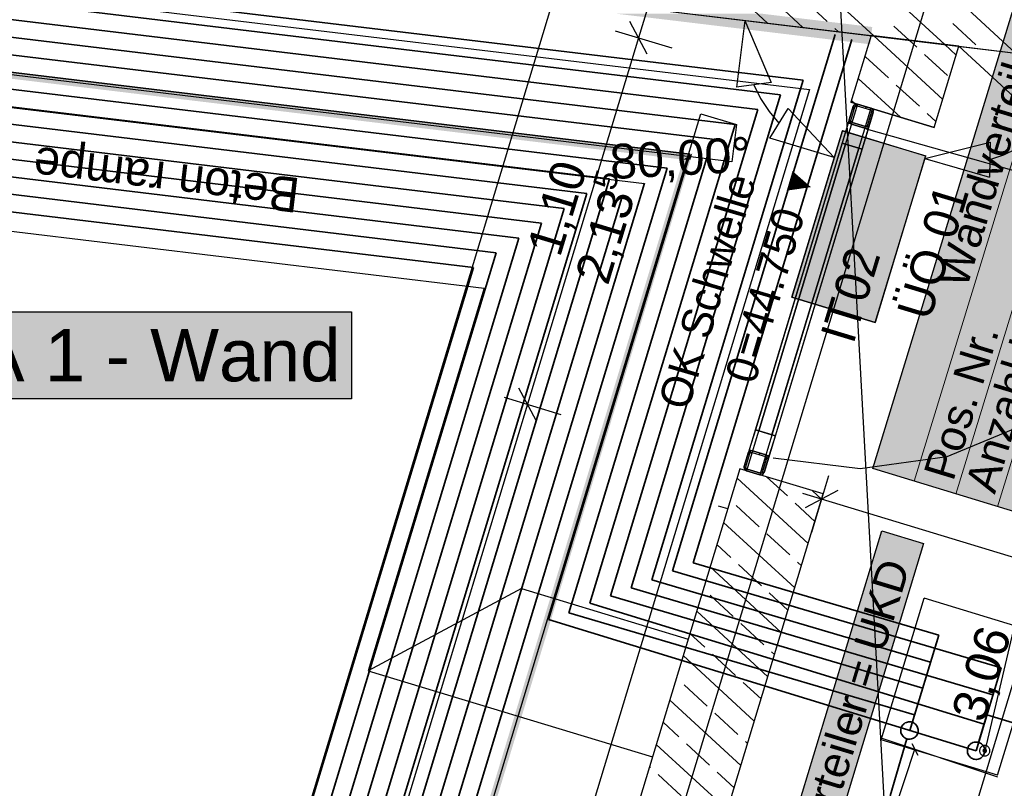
# Model space of a CAD drawing. Extents: x 199 to 1388, y 138 to 979.
# Tile 81 of 155: x 582 to 639, y 737 to 781. Entities that reach past the tile are written whole.
import ezdxf
from ezdxf.lldxf.tags import DXFTag

# ---------------------------------------------------------------- set-up
doc = ezdxf.new("R2010")
doc.units = 0
doc.layers.get('0').update_dxf_attribs({"lineweight": 25})
for name, color, linetype, lineweight, true_color in [('01 Allgemein Beschriftung-A07ET47SDI', 7, 'Continuous', 25, 0x848484), ('01AFU Allgemein Bemaßung-A07ET47HDI', 7, 'Continuous', 25, 0x848484), ('20 Außenwände-A07ET47EDI', 7, 'Continuous', 25, 0x848484), ('20 Bodenaufbau - Gefällelinien', 7, 'Continuous', 25, 0x848484), ('20 Fundament-A07ET47RDI', 7, 'Continuous', 25, 0x848484), ('20 Gitterwände-A07ET47DDI', 7, 'Continuous', 25, 0x848484), ('20 Höhen Schwellen', 7, 'Continuous', 25, 0x848484), ('20 Innenwände-A07ET47KDI', 7, 'Continuous', 25, 0x848484), ('A-0', 7, 'Continuous', 25, 0x848484), ('H_FBHVerteiler', 5, 'Continuous', 25, 0x0000ff), ('H_Ruecklauf', 5, 'STRICHLINIE2', 35, 0x0000ff), ('H_Vorlauf', 1, 'Continuous', 35, 0xff0000), ('UPO_Loop2', 140, 'Continuous', 30, 0x00bfff), ('Uponor_TeilFlaecheGrenze', 6, 'Continuous', 25, 0xff00ff), ('Uponor_ZonenGrenze', 1, 'Continuous', 25, 0xff0000)]:
    doc.layers.add(name, color=color, linetype=linetype, lineweight=lineweight, true_color=true_color)
for name, color, linetype, lineweight in [('02 Raster Gebäude-A07ET47NDI', 7, 'Continuous', 25), ('H_Mass', 7, 'Continuous', 25), ('H_Text', 7, 'Continuous', 25), ('IS_Wandheizung', 7, 'Continuous', 25), ('SC_Wanddurchbruch', 7, 'Continuous', 25)]:
    doc.layers.add(name, color=color, linetype=linetype, lineweight=lineweight)
doc.styles.get("Standard").update_dxf_attribs({"font": 'arial.ttf'})
tags = doc.linetypes.add('fein_strichliert', pattern=[4, 1, -2, 1]).pattern_tags.tags
tags[8:9] = [DXFTag(74, 4), DXFTag(75, 0), DXFTag(340, '0'), DXFTag(46, 0.0), DXFTag(50, 0.0), DXFTag(44, 0.0), DXFTag(45, 0.0)]
tags[6:7] = [DXFTag(74, 4), DXFTag(75, 0), DXFTag(340, '0'), DXFTag(46, 0.0), DXFTag(50, 0.0), DXFTag(44, 0.0), DXFTag(45, 0.0)]
tags[4:5] = [DXFTag(74, 4), DXFTag(75, 0), DXFTag(340, '0'), DXFTag(46, 0.0), DXFTag(50, 0.0), DXFTag(44, 0.0), DXFTag(45, 0.0)]
tags = doc.linetypes.add('Raster-A07ET47ODI', pattern=[0.2, 0.1, -0.05, 0, -0.05]).pattern_tags.tags
tags[10:11] = [DXFTag(74, 4), DXFTag(75, 0), DXFTag(340, '0'), DXFTag(46, 1.0), DXFTag(50, 0.0), DXFTag(44, 0.0), DXFTag(45, 0.0)]
tags[8:9] = [DXFTag(74, 4), DXFTag(75, 0), DXFTag(340, '0'), DXFTag(46, 1.0), DXFTag(50, 0.0), DXFTag(44, 0.0), DXFTag(45, 0.0)]
tags[6:7] = [DXFTag(74, 4), DXFTag(75, 0), DXFTag(340, '0'), DXFTag(46, 1.0), DXFTag(50, 0.0), DXFTag(44, 0.0), DXFTag(45, 0.0)]
tags[4:5] = [DXFTag(74, 4), DXFTag(75, 0), DXFTag(340, '0'), DXFTag(46, 1.0), DXFTag(50, 0.0), DXFTag(44, 0.0), DXFTag(45, 0.0)]
tags = doc.linetypes.add('Strichlinie', pattern=[0.75, 0.5, -0.25]).pattern_tags.tags
tags[6:7] = [DXFTag(74, 4), DXFTag(75, 0), DXFTag(340, '0'), DXFTag(46, 1.0), DXFTag(50, 0.0), DXFTag(44, 0.0), DXFTag(45, 0.0)]
tags[4:5] = [DXFTag(74, 4), DXFTag(75, 0), DXFTag(340, '0'), DXFTag(46, 1.0), DXFTag(50, 0.0), DXFTag(44, 0.0), DXFTag(45, 0.0)]
tags = doc.linetypes.add('Strichlinie eng-A07ET47GDI', pattern=[0.115, 0.075, -0.04]).pattern_tags.tags
tags[6:7] = [DXFTag(74, 4), DXFTag(75, 0), DXFTag(340, '0'), DXFTag(46, 1.0), DXFTag(50, 0.0), DXFTag(44, 0.0), DXFTag(45, 0.0)]
tags[4:5] = [DXFTag(74, 4), DXFTag(75, 0), DXFTag(340, '0'), DXFTag(46, 1.0), DXFTag(50, 0.0), DXFTag(44, 0.0), DXFTag(45, 0.0)]
tags = doc.linetypes.add('STRICHLINIE2', pattern=[9.525, 6.35, -3.175]).pattern_tags.tags
tags[6:7] = [DXFTag(74, 4), DXFTag(75, 0), DXFTag(340, '0'), DXFTag(46, 0.0), DXFTag(50, 0.0), DXFTag(44, 0.0), DXFTag(45, 0.0)]
tags[4:5] = [DXFTag(74, 4), DXFTag(75, 0), DXFTag(340, '0'), DXFTag(46, 0.0), DXFTag(50, 0.0), DXFTag(44, 0.0), DXFTag(45, 0.0)]
tags = doc.linetypes.add('Öffnungslinie Tür Fenster-A07ET47JDI', pattern=[0.115, 0.075, -0.04]).pattern_tags.tags
tags[6:7] = [DXFTag(74, 4), DXFTag(75, 0), DXFTag(340, '0'), DXFTag(46, 1.0), DXFTag(50, 0.0), DXFTag(44, 0.0), DXFTag(45, 0.0)]
tags[4:5] = [DXFTag(74, 4), DXFTag(75, 0), DXFTag(340, '0'), DXFTag(46, 1.0), DXFTag(50, 0.0), DXFTag(44, 0.0), DXFTag(45, 0.0)]

# ---------------------------------------------------------------- blocks, each defined once
blk = doc.blocks.new('Referenz-A07ET47ZDI', base_point=(226.995, 158.1))
at = {"layer": '01AFU Allgemein Bemaßung-A07ET47HDI'}
for p, q in [((614.006, 785.167), (559.595, 605.715)), ((619.105, 783.621), (617.944, 779.793)), ((618.444, 778.858), (617.444, 780.729)), ((624.052, 780.795), (623.576, 776.96)), ((624.052, 780.795), (625.557, 777.236)), ((616.598, 780.201), (619.858, 779.213)), ((617.944, 779.793), (611.561, 758.74)), ((625.557, 777.236), (623.576, 776.96)), ((624.566, 777.098), (624.957, 776.303)), ((624.957, 776.303), (625.442, 775.561)), ((625.487, 774.032), (626.537, 775.735)), ((629.189, 772.925), (626.537, 775.735)), ((625.442, 775.561), (626.012, 774.884)), ((649.349, 775.37), (631.582, 716.809)), ((629.189, 772.925), (625.487, 774.032)), ((634.391, 772.852), (638.137, 773.798)), ((638.137, 773.798), (638.109, 771.798)), ((638.922, 773.07), (639.681, 773.44)), ((634.391, 772.852), (638.109, 771.798)), ((638.123, 772.798), (638.922, 773.07)), ((612.061, 757.805), (611.06, 759.675)), ((611.561, 758.74), (587.688, 680.005)), ((610.215, 759.148), (613.475, 758.16)), ((628.866, 754.628), (627.877, 751.368)), ((628.458, 753.282), (627.381, 753.609)), ((629.393, 753.782), (627.522, 752.782)), ((687.832, 735.28), (628.458, 753.282))]:
    blk.add_line(p, q, dxfattribs=at)
at = {"layer": '02 Raster Gebäude-A07ET47NDI', "linetype": 'Raster-A07ET47ODI', "ltscale": 56.250004}
for p, q in [((620.326, 949.934), (657.302, 274.449)), ((485.302, 289.756), (645.908, 819.451))]:
    blk.add_line(p, q, dxfattribs=at)
at = {"layer": '20 Außenwände-A07ET47EDI'}
for p, q in [((627.391, 780.393), (621.109, 786.185)), ((631.463, 779.902), (625.181, 785.695)), ((635.535, 779.412), (629.253, 785.205)), ((639.607, 778.921), (633.325, 784.714)), ((628.783, 780.741), (627.46, 781.961)), ((616.755, 781.674), (631.31, 779.921)), ((625.355, 780.638), (624.069, 781.824)), ((629.427, 780.147), (629.224, 780.334)), ((633.499, 779.657), (632.616, 780.472)), ((637.33, 779.389), (636.007, 780.609)), ((636.351, 779.314), (652.448, 777.375))]:
    blk.add_line(p, q, dxfattribs=at)
at = {"layer": '20 Bodenaufbau - Gefällelinien', "linetype": 'Öffnungslinie Tür Fenster-A07ET47JDI', "ltscale": 56.250004}
blk.add_line((636.351, 779.314), (678.7, 740.139), dxfattribs=at)
at = {"layer": '20 Fundament-A07ET47RDI', "linetype": 'Öffnungslinie Tür Fenster-A07ET47JDI', "ltscale": 56.250004}
for p, q in [((464.136, 796.528), (627.758, 776.823)), ((559.961, 778.441), (618.282, 771.417)), ((627.758, 776.823), (574.379, 600.772)), ((552.095, 772.266), (609.07, 765.405)), ((618.282, 771.417), (611.227, 748.148)), ((609.07, 765.405), (602.408, 743.433)), ((611.227, 748.148), (602.408, 743.433)), ((611.227, 748.148), (620.796, 745.246)), ((602.408, 743.433), (618.745, 738.479))]:
    blk.add_line(p, q, dxfattribs=at)
at = {"layer": '20 Gitterwände-A07ET47DDI', "linetype": 'Strichlinie eng-A07ET47GDI', "ltscale": 56.250004}
for p, q in [((630.283, 775.843), (624.78, 757.696)), ((630.532, 775.977), (624.972, 757.638)), ((631.298, 775.745), (625.737, 757.406)), ((630.337, 775.931), (630.283, 775.843)), ((630.429, 775.98), (630.337, 775.931)), ((630.532, 775.977), (630.429, 775.98)), ((631.298, 775.745), (630.532, 775.977)), ((631.386, 775.69), (631.298, 775.745)), ((631.434, 775.599), (631.386, 775.69)), ((631.431, 775.495), (625.929, 757.348)), ((631.431, 775.495), (631.434, 775.599)), ((624.78, 757.696), (624.015, 755.173)), ((624.972, 757.638), (624.148, 754.923)), ((625.737, 757.406), (624.914, 754.691)), ((625.929, 757.348), (625.163, 754.824)), ((624.015, 755.173), (624.012, 755.069)), ((624.012, 755.069), (624.061, 754.978)), ((624.061, 754.978), (624.148, 754.923)), ((624.148, 754.923), (624.914, 754.691)), ((624.914, 754.691), (625.018, 754.688)), ((625.018, 754.688), (625.109, 754.737)), ((625.109, 754.737), (625.163, 754.824))]:
    blk.add_line(p, q, dxfattribs=at)
at = {"layer": '20 Gitterwände-A07ET47DDI'}
for p, q in [((630.05, 775.078), (630.283, 775.843)), ((630.146, 775.049), (630.378, 775.814)), ((630.512, 775.977), (630.231, 775.672)), ((630.283, 775.843), (630.337, 775.931)), ((630.337, 775.931), (630.429, 775.98)), ((630.378, 775.814), (630.406, 775.858)), ((630.406, 775.858), (630.451, 775.883)), ((630.429, 775.98), (630.532, 775.977)), ((630.451, 775.883), (630.503, 775.881)), ((630.503, 775.881), (631.269, 775.649)), ((630.532, 775.977), (631.298, 775.745)), ((631.048, 775.82), (630.972, 775.739)), ((631.269, 775.649), (631.313, 775.622)), ((631.298, 775.745), (631.386, 775.69)), ((631.313, 775.622), (631.337, 775.576)), ((631.386, 775.69), (631.434, 775.599)), ((630.047, 774.974), (630.05, 775.078)), ((630.144, 774.997), (630.146, 775.049)), ((631.103, 774.759), (631.335, 775.524)), ((631.199, 774.73), (631.431, 775.495)), ((631.335, 775.524), (631.337, 775.576)), ((631.431, 775.495), (631.434, 775.599)), ((629.992, 774.886), (629.644, 773.738)), ((631.141, 774.538), (629.992, 774.886)), ((630.047, 774.974), (630.096, 774.883)), ((630.096, 774.883), (630.184, 774.828)), ((630.144, 774.997), (630.169, 774.951)), ((630.219, 774.922), (630.151, 774.849)), ((630.169, 774.951), (630.213, 774.924)), ((630.184, 774.828), (630.949, 774.596)), ((630.213, 774.924), (630.978, 774.692)), ((630.793, 773.39), (631.141, 774.538)), ((630.949, 774.596), (631.053, 774.593)), ((630.978, 774.692), (631.03, 774.69)), ((631.03, 774.69), (631.076, 774.715)), ((631.053, 774.593), (631.144, 774.642)), ((631.076, 774.715), (631.103, 774.759)), ((631.144, 774.642), (631.199, 774.73)), ((629.644, 773.738), (624.653, 757.278)), ((629.836, 773.68), (624.845, 757.22)), ((624.845, 757.22), (629.836, 773.68)), ((625.61, 756.988), (630.601, 773.448)), ((630.601, 773.448), (625.61, 756.988)), ((625.802, 756.93), (630.793, 773.39)), ((629.836, 773.68), (629.644, 773.738)), ((629.644, 773.738), (630.793, 773.39)), ((630.601, 773.448), (629.836, 773.68)), ((630.793, 773.39), (630.601, 773.448)), ((624.653, 757.278), (624.305, 756.13)), ((625.802, 756.93), (624.653, 757.278)), ((624.653, 757.278), (624.845, 757.22)), ((624.845, 757.22), (625.61, 756.988)), ((625.61, 756.988), (625.802, 756.93)), ((625.454, 755.781), (625.802, 756.93)), ((624.015, 755.173), (624.247, 755.938)), ((624.111, 755.144), (624.343, 755.909)), ((624.402, 756.075), (624.233, 755.891)), ((624.247, 755.938), (624.302, 756.026)), ((624.302, 756.026), (624.393, 756.075)), ((624.305, 756.13), (625.454, 755.781)), ((624.343, 755.909), (624.37, 755.953)), ((624.37, 755.953), (624.416, 755.978)), ((624.393, 756.075), (624.497, 756.072)), ((624.416, 755.978), (624.468, 755.976)), ((624.468, 755.976), (625.233, 755.744)), ((624.497, 756.072), (625.262, 755.839)), ((624.952, 755.933), (624.877, 755.852)), ((625.262, 755.839), (625.35, 755.785)), ((625.068, 754.853), (625.3, 755.619)), ((625.163, 754.824), (625.396, 755.59)), ((625.233, 755.744), (625.277, 755.716)), ((625.277, 755.716), (625.302, 755.671)), ((625.3, 755.619), (625.302, 755.671)), ((625.35, 755.785), (625.399, 755.694)), ((625.396, 755.59), (625.399, 755.694)), ((624.012, 755.069), (624.015, 755.173)), ((624.012, 755.069), (624.061, 754.978)), ((624.061, 754.978), (624.148, 754.923)), ((624.134, 755.046), (624.067, 754.974)), ((624.109, 755.092), (624.111, 755.144)), ((624.109, 755.092), (624.134, 755.046)), ((624.134, 755.046), (624.177, 755.019)), ((624.148, 754.923), (624.914, 754.691)), ((624.177, 755.019), (624.943, 754.787)), ((624.914, 754.691), (625.018, 754.688)), ((624.943, 754.787), (624.995, 754.785)), ((624.995, 754.785), (625.04, 754.81)), ((625.018, 754.688), (625.109, 754.737)), ((625.04, 754.81), (625.068, 754.853)), ((625.109, 754.737), (625.163, 754.824))]:
    blk.add_line(p, q, dxfattribs=at)
at = {"layer": '20 Gitterwände-A07ET47DDI', "linetype": 'Strichlinie', "ltscale": 56.250004}
for p, q in [((631.022, 774.575), (649.434, 769.371)), ((635.684, 755.746), (640.342, 757.686)), ((625.675, 755.66), (630.685, 755.055)), ((630.685, 755.055), (635.684, 755.746))]:
    blk.add_line(p, q, dxfattribs=at)
at = {"layer": '20 Innenwände-A07ET47KDI'}
for p, q in [((631.31, 779.921), (630.149, 776.093)), ((635.422, 776.252), (631.463, 779.902)), ((633.939, 779.251), (633.499, 779.657)), ((634.934, 774.642), (636.351, 779.314)), ((636.196, 778.803), (635.535, 779.412)), ((632.312, 777.487), (630.989, 778.707)), ((635.703, 777.624), (634.38, 778.845)), ((632.987, 775.232), (630.565, 777.465)), ((634.077, 775.86), (632.753, 777.08)), ((630.35, 776.032), (630.179, 776.19)), ((634.934, 774.642), (630.149, 776.093)), ((635.035, 774.976), (634.518, 775.453)), ((629.654, 774.461), (626.753, 764.891)), ((629.654, 774.461), (634.439, 773.01)), ((634.439, 773.01), (631.538, 763.44)), ((626.753, 764.891), (631.538, 763.44)), ((623.766, 755.039), (599.893, 676.304)), ((628.551, 753.588), (623.766, 755.039)), ((627.687, 750.739), (623.603, 754.504)), ((626.492, 753.473), (625.296, 754.575)), ((618.594, 720.75), (628.551, 753.588)), ((628.46, 753.29), (627.934, 753.776)), ((628.073, 752.014), (626.933, 753.066)), ((624.865, 751.708), (623.542, 752.929)), ((626.913, 748.187), (622.83, 751.953)), ((626.629, 750.081), (625.306, 751.302)), ((623.238, 749.944), (622.443, 750.677)), ((627.3, 749.463), (627.07, 749.675)), ((626.139, 745.636), (622.056, 749.401)), ((625.002, 748.317), (623.679, 749.537)), ((626.526, 746.912), (625.443, 747.91)), ((623.375, 746.553), (622.052, 747.773)), ((625.366, 743.085), (621.283, 746.85)), ((625.14, 744.926), (623.816, 746.146)), ((621.748, 744.788), (620.896, 745.574)), ((625.753, 744.361), (625.581, 744.519)), ((624.592, 740.534), (620.509, 744.299)), ((623.513, 743.161), (622.19, 744.381)), ((621.886, 741.397), (620.563, 742.617)), ((624.979, 741.809), (623.954, 742.755)), ((623.819, 737.982), (619.736, 741.747)), ((623.65, 739.77), (622.327, 740.99)), ((620.259, 739.632), (619.349, 740.472)), ((623.045, 735.431), (618.962, 739.196)), ((622.023, 738.006), (620.7, 739.226)), ((624.205, 739.258), (624.091, 739.363)), ((618.632, 737.868), (618.575, 737.921)), ((620.396, 736.241), (619.073, 737.461)), ((623.432, 736.707), (622.464, 737.599))]:
    blk.add_line(p, q, dxfattribs=at)
at = {"layer": 'A-0', "linetype": 'Continuous', "ltscale": 312.5}
for p, q in [((616.755, 781.674), (652.448, 777.375)), ((631.31, 779.921), (630.149, 776.093)), ((636.351, 779.314), (631.31, 779.921)), ((634.934, 774.642), (636.351, 779.314)), ((630.283, 775.843), (630.05, 775.078)), ((630.146, 775.049), (630.378, 775.814)), ((630.149, 776.093), (634.934, 774.642)), ((630.337, 775.931), (630.283, 775.843)), ((630.429, 775.98), (630.337, 775.931)), ((630.378, 775.814), (630.406, 775.858)), ((630.406, 775.858), (630.451, 775.883)), ((630.532, 775.977), (630.429, 775.98)), ((630.451, 775.883), (630.503, 775.881)), ((630.503, 775.881), (631.269, 775.649)), ((631.298, 775.745), (630.532, 775.977)), ((631.269, 775.649), (631.313, 775.622)), ((631.386, 775.69), (631.298, 775.745)), ((631.313, 775.622), (631.337, 775.576)), ((631.434, 775.599), (631.386, 775.69)), ((630.05, 775.078), (630.047, 774.974)), ((630.144, 774.997), (630.146, 775.049)), ((631.335, 775.524), (631.103, 774.759)), ((631.199, 774.73), (631.431, 775.495)), ((631.337, 775.576), (631.335, 775.524)), ((631.431, 775.495), (631.434, 775.599)), ((630.047, 774.974), (630.096, 774.883)), ((630.096, 774.883), (630.184, 774.828)), ((630.169, 774.951), (630.144, 774.997)), ((630.213, 774.924), (630.169, 774.951)), ((630.184, 774.828), (630.949, 774.596)), ((630.978, 774.692), (630.213, 774.924)), ((630.949, 774.596), (631.053, 774.593)), ((631.03, 774.69), (630.978, 774.692)), ((631.076, 774.715), (631.03, 774.69)), ((631.053, 774.593), (631.144, 774.642)), ((631.103, 774.759), (631.076, 774.715)), ((631.144, 774.642), (631.199, 774.73)), ((624.247, 755.938), (624.015, 755.173)), ((624.111, 755.144), (624.343, 755.909)), ((624.302, 756.026), (624.247, 755.938)), ((624.393, 756.075), (624.302, 756.026)), ((624.343, 755.909), (624.37, 755.953)), ((624.37, 755.953), (624.416, 755.978)), ((624.497, 756.072), (624.393, 756.075)), ((624.416, 755.978), (624.468, 755.976)), ((624.468, 755.976), (625.233, 755.744)), ((625.262, 755.839), (624.497, 756.072)), ((625.35, 755.785), (625.262, 755.839)), ((625.3, 755.619), (625.068, 754.853)), ((625.163, 754.824), (625.396, 755.59)), ((625.233, 755.744), (625.277, 755.716)), ((625.277, 755.716), (625.302, 755.671)), ((625.302, 755.671), (625.3, 755.619)), ((625.399, 755.694), (625.35, 755.785)), ((625.396, 755.59), (625.399, 755.694)), ((623.766, 755.039), (613.809, 722.201)), ((628.551, 753.588), (623.766, 755.039)), ((624.015, 755.173), (624.012, 755.069)), ((624.012, 755.069), (624.061, 754.978)), ((624.061, 754.978), (624.148, 754.923)), ((624.109, 755.092), (624.111, 755.144)), ((624.134, 755.046), (624.109, 755.092)), ((624.177, 755.019), (624.134, 755.046)), ((624.148, 754.923), (624.914, 754.691)), ((624.943, 754.787), (624.177, 755.019)), ((624.914, 754.691), (625.018, 754.688)), ((624.995, 754.785), (624.943, 754.787)), ((625.04, 754.81), (624.995, 754.785)), ((625.018, 754.688), (625.109, 754.737)), ((625.068, 754.853), (625.04, 754.81)), ((625.109, 754.737), (625.163, 754.824)), ((618.594, 720.75), (628.551, 753.588))]:
    blk.add_line(p, q, dxfattribs=at)
at = {"layer": '01 Allgemein Beschriftung-A07ET47SDI', "char_height": 2, "attachment_point": 1, "rotation": 173.133}
for s, insert in [('{\\fCentury Gothic;rampe}', (590.598, 770.659)), ('{\\fCentury Gothic;Beton}', (598.311, 769.731))]:
    blk.add_mtext(s, dxfattribs=dict(at, insert=insert))
at = {"layer": '01AFU Allgemein Bemaßung-A07ET47HDI', "linetype": 'ByBlock', "ltscale": 40.625, "attachment_point": 1}
for s, insert, char_height, rotation in [('{\\fArial;80,00°}', (616.241, 773.67), 2, 3.1332), ('{\\fArial;1,10}', (611.51, 767.706), 2, 73.1324), ('{\\fArial;5}', (615.289, 771.338), 1.32, 73.1324), ('{\\fArial;2,13}', (614.263, 766.094), 2, 73.1324), ('{\\fArial;3,06}', (635.885, 740.958), 2, 73.1224)]:
    blk.add_mtext(s, dxfattribs=dict(at, insert=insert, char_height=char_height, rotation=rotation))
at = {"layer": '20 Höhen Schwellen', "attachment_point": 1, "rotation": 73.5614}
for s, insert, char_height in [('{\\fCentury Gothic;Schwelle}', (620.257, 762.9), 1.8), ('{\\fCentury Gothic;▼}', (626.1, 770.697), 1.5), ('{\\fCentury Gothic;44.750}', (623.708, 763.121), 1.8), ('{\\fCentury Gothic;=}', (623.298, 761.732), 1.8), ('{\\fCentury Gothic;OK}', (619.056, 758.83), 1.8), ('{\\fCentury Gothic;0}', (622.887, 760.336), 1.8)]:
    blk.add_mtext(s, dxfattribs=dict(at, insert=insert, char_height=char_height))
at = {"layer": '20 Innenwände-A07ET47KDI', "linetype": 'Continuous', "ltscale": 56.250004, "char_height": 2, "attachment_point": 1, "rotation": 73.1324}
for s, insert in [('{\\fCentury Gothic;01}', (634.167, 768.695)), ('{\\fCentury Gothic;02}', (629.083, 765.069)), ('{\\fCentury Gothic;ÜÖ}', (632.759, 764.051)), ('{\\fCentury Gothic;IT}', (628.37, 762.717))]:
    blk.add_mtext(s, dxfattribs=dict(at, insert=insert))
blk = doc.blocks.new('Polylinie-A07ET483DI', base_point=(297.398, 529.422))
at = {"color": 0, "linetype": 'ByBlock', "lineweight": -2, "ltscale": 0.25}
for points in [[(617.683, 773.136), (467.159, 791.664), (463.813, 791.664)], [(621.029, 773.136), (617.683, 773.136), (467.159, 791.664)], [(569.039, 601.659), (568.621, 601.659), (620.926, 772.796)], [(568.621, 601.659), (620.926, 772.796), (620.508, 772.796)], [(620.508, 772.796), (621.029, 773.136), (617.683, 773.136)], [(620.926, 772.796), (620.508, 772.796), (621.029, 773.136)]]:
    blk.add_solid(points, dxfattribs=at)
blk = doc.blocks.new('Polylinie-A07ET48DDI', base_point=(297.61, 529.721))
at = {"color": 0, "linetype": 'ByBlock', "lineweight": -2, "ltscale": 0.25}
for p, q in [((623.305, 772.679), (463.839, 791.881)), ((568.68, 601.166), (621.517, 775.436)), ((621.517, 775.436), (623.562, 774.816)), ((623.562, 774.816), (623.305, 772.679))]:
    blk.add_line(p, q, dxfattribs=at)
blk = doc.blocks.new('Maß-A07ET4C5DI', base_point=(625.04, 716.682))
at = {"color": 0, "linetype": 'ByBlock', "lineweight": -2, "ltscale": 0.25}
for p, q in [((631.921, 739.549), (638.562, 737.337)), ((626.938, 718.262), (633.819, 738.917)), ((633.651, 739.253), (633.986, 738.582)), ((625.04, 718.894), (631.682, 716.682)), ((626.77, 718.597), (627.106, 717.927))]:
    blk.add_line(p, q, dxfattribs=at)
at = {"color": 0, "linetype": 'ByBlock', "lineweight": -2, "ltscale": 0.25, "insert": (627.28, 726.881), "char_height": 1.8, "attachment_point": 1, "rotation": 71.5759}
blk.add_mtext('{\\fArial;1090}', dxfattribs=at)

msp = doc.modelspace()

# ---------------------------------------------------------------- linework, layer by layer
at = {"layer": 'H_FBHVerteiler'}
for p, q in [((631.877, 739.464), (634.344, 747.598)), ((641.042, 745.567), (634.344, 747.598)), ((638.576, 737.433), (641.042, 745.567)), ((638.576, 737.433), (631.877, 739.464))]:
    msp.add_line(p, q, dxfattribs=at)
at = {"layer": 'H_Ruecklauf', "ltscale": 0.35}
for p, q in [((626.099, 776.519), (472.3, 795.041)), ((623.493, 774.819), (461.196, 794.364)), ((620.888, 773.118), (461.13, 792.357)), ((616.276, 771.694), (461.264, 790.362)), ((613.67, 769.993), (461.199, 788.355)), ((611.065, 768.293), (475.258, 784.647)), ((629.241, 779.991), (619.894, 749.163)), ((626.099, 776.519), (617.509, 748.191)), ((608.459, 766.592), (535.858, 775.335)), ((623.493, 774.819), (615.153, 747.312)), ((620.888, 773.118), (612.776, 746.367)), ((616.276, 771.694), (599.553, 716.54)), ((618.292, 771.451), (601.975, 717.636)), ((613.67, 769.993), (597.131, 715.444)), ((611.065, 768.293), (594.709, 714.348)), ((608.459, 766.592), (592.286, 713.253)), ((638.775, 743.589), (619.894, 749.163)), ((638.306, 742.043), (617.509, 748.191)), ((637.797, 740.368), (615.153, 747.312)), ((637.333, 738.836), (612.776, 746.367)), ((638.775, 743.589), (637.333, 738.836)), ((637.959, 740.899), (637.479, 739.315)), ((642.662, 739.473), (637.959, 740.899))]:
    msp.add_line(p, q, dxfattribs=at)
at = {"layer": 'H_Ruecklauf', "color": 5, "true_color": 0x0000ff}
for p, q in [((636.84, 738.918), (636.834, 738.853)), ((636.834, 738.853), (636.836, 738.787)), ((636.855, 738.981), (636.84, 738.918)), ((636.878, 739.043), (636.855, 738.981)), ((636.909, 739.1), (636.878, 739.043)), ((636.947, 739.154), (636.909, 739.1)), ((636.992, 739.201), (636.947, 739.154)), ((637.042, 739.243), (636.992, 739.201)), ((637.098, 739.277), (637.042, 739.243)), ((637.157, 739.304), (637.098, 739.277)), ((637.22, 739.323), (637.157, 739.304)), ((637.284, 739.334), (637.22, 739.323)), ((637.35, 739.336), (637.284, 739.334)), ((637.415, 739.33), (637.35, 739.336)), ((637.479, 739.315), (637.415, 739.33)), ((637.54, 739.292), (637.479, 739.315)), ((637.597, 739.261), (637.54, 739.292)), ((637.651, 739.223), (637.597, 739.261)), ((637.698, 739.178), (637.651, 739.223)), ((637.74, 739.128), (637.698, 739.178)), ((637.774, 739.072), (637.74, 739.128)), ((637.801, 739.013), (637.774, 739.072)), ((637.82, 738.95), (637.801, 739.013)), ((637.831, 738.886), (637.82, 738.95)), ((637.833, 738.82), (637.831, 738.886)), ((636.836, 738.787), (636.847, 738.723)), ((636.847, 738.723), (636.866, 738.66)), ((636.866, 738.66), (636.893, 738.601)), ((636.893, 738.601), (636.927, 738.545)), ((636.927, 738.545), (636.969, 738.495)), ((636.969, 738.495), (637.016, 738.45)), ((637.016, 738.45), (637.07, 738.412)), ((637.07, 738.412), (637.127, 738.381)), ((637.127, 738.381), (637.188, 738.358)), ((637.188, 738.358), (637.252, 738.343)), ((637.252, 738.343), (637.317, 738.337)), ((637.317, 738.337), (637.383, 738.339)), ((637.383, 738.339), (637.447, 738.35)), ((637.447, 738.35), (637.51, 738.369)), ((637.51, 738.369), (637.569, 738.396)), ((637.569, 738.396), (637.625, 738.43)), ((637.625, 738.43), (637.675, 738.472)), ((637.675, 738.472), (637.72, 738.519)), ((637.72, 738.519), (637.758, 738.573)), ((637.758, 738.573), (637.789, 738.63)), ((637.789, 738.63), (637.812, 738.691)), ((637.812, 738.691), (637.827, 738.755)), ((637.827, 738.755), (637.833, 738.82))]:
    msp.add_line(p, q, dxfattribs=at)
at = {"layer": 'H_Text'}
for p, q in [((631.397, 755.045), (642.597, 791.677)), ((573.024, 764.059), (601.456, 764.059)), ((601.456, 764.059), (601.456, 759.059)), ((601.456, 759.059), (573.024, 759.059)), ((650.523, 749.198), (631.397, 755.045)), ((640.96, 752.121), (637.833, 738.836)), ((626.192, 732.593), (631.916, 751.467)), ((631.916, 751.467), (634.308, 750.741)), ((634.308, 750.741), (628.585, 731.868)), ((637.536, 738.876), (637.533, 738.836)), ((637.533, 738.836), (637.536, 738.797)), ((637.544, 738.914), (637.536, 738.876)), ((637.556, 738.951), (637.544, 738.914)), ((637.574, 738.986), (637.556, 738.951)), ((637.595, 739.019), (637.574, 738.986)), ((637.621, 739.049), (637.595, 739.019)), ((637.651, 739.074), (637.621, 739.049)), ((637.683, 739.096), (637.651, 739.074)), ((637.719, 739.114), (637.683, 739.096)), ((637.756, 739.126), (637.719, 739.114)), ((637.734, 738.85), (637.733, 738.836)), ((637.733, 738.836), (637.734, 738.823)), ((637.737, 738.862), (637.734, 738.85)), ((637.741, 738.875), (637.737, 738.862)), ((637.747, 738.886), (637.741, 738.875)), ((637.754, 738.897), (637.747, 738.886)), ((637.763, 738.907), (637.754, 738.897)), ((637.794, 739.134), (637.756, 739.126)), ((637.773, 738.916), (637.763, 738.907)), ((637.783, 738.923), (637.773, 738.916)), ((637.795, 738.929), (637.783, 738.923)), ((637.833, 739.136), (637.794, 739.134)), ((637.808, 738.933), (637.795, 738.929)), ((637.82, 738.936), (637.808, 738.933)), ((637.833, 738.936), (637.82, 738.936)), ((637.873, 739.134), (637.833, 739.136)), ((637.847, 738.936), (637.833, 738.936)), ((637.859, 738.933), (637.847, 738.936)), ((637.872, 738.929), (637.859, 738.933)), ((637.883, 738.923), (637.872, 738.929)), ((637.911, 739.126), (637.873, 739.134)), ((637.894, 738.916), (637.883, 738.923)), ((637.904, 738.907), (637.894, 738.916)), ((637.913, 738.897), (637.904, 738.907)), ((637.948, 739.114), (637.911, 739.126)), ((637.92, 738.886), (637.913, 738.897)), ((637.926, 738.875), (637.92, 738.886)), ((637.93, 738.862), (637.926, 738.875)), ((637.933, 738.85), (637.93, 738.862)), ((637.933, 738.836), (637.933, 738.85)), ((637.933, 738.823), (637.933, 738.836)), ((637.983, 739.096), (637.948, 739.114)), ((638.016, 739.074), (637.983, 739.096)), ((638.046, 739.049), (638.016, 739.074)), ((638.071, 739.019), (638.046, 739.049)), ((638.093, 738.986), (638.071, 739.019)), ((638.111, 738.951), (638.093, 738.986)), ((638.123, 738.914), (638.111, 738.951)), ((638.131, 738.876), (638.123, 738.914)), ((638.133, 738.836), (638.131, 738.876)), ((638.131, 738.797), (638.133, 738.836)), ((637.536, 738.797), (637.544, 738.759)), ((637.544, 738.759), (637.556, 738.722)), ((637.556, 738.722), (637.574, 738.686)), ((637.574, 738.686), (637.595, 738.654)), ((637.595, 738.654), (637.621, 738.624)), ((637.621, 738.624), (637.651, 738.598)), ((637.651, 738.598), (637.683, 738.577)), ((637.683, 738.577), (637.719, 738.559)), ((637.719, 738.559), (637.756, 738.547)), ((637.734, 738.823), (637.737, 738.811)), ((637.737, 738.811), (637.741, 738.798)), ((637.741, 738.798), (637.747, 738.786)), ((637.747, 738.786), (637.754, 738.776)), ((637.754, 738.776), (637.763, 738.766)), ((637.756, 738.547), (637.794, 738.539)), ((637.763, 738.766), (637.773, 738.757)), ((637.773, 738.757), (637.783, 738.75)), ((637.783, 738.75), (637.795, 738.744)), ((637.794, 738.539), (637.833, 738.536)), ((637.795, 738.744), (637.808, 738.74)), ((637.808, 738.74), (637.82, 738.737)), ((637.82, 738.737), (637.833, 738.736)), ((637.833, 738.736), (637.847, 738.737)), ((637.833, 738.536), (637.873, 738.539)), ((637.847, 738.737), (637.859, 738.74)), ((637.859, 738.74), (637.872, 738.744)), ((637.872, 738.744), (637.883, 738.75)), ((637.873, 738.539), (637.911, 738.547)), ((637.883, 738.75), (637.894, 738.757)), ((637.894, 738.757), (637.904, 738.766)), ((637.904, 738.766), (637.913, 738.776)), ((637.911, 738.547), (637.948, 738.559)), ((637.913, 738.776), (637.92, 738.786)), ((637.92, 738.786), (637.926, 738.798)), ((637.926, 738.798), (637.93, 738.811)), ((637.93, 738.811), (637.933, 738.823)), ((637.948, 738.559), (637.983, 738.577)), ((637.983, 738.577), (638.016, 738.598)), ((638.016, 738.598), (638.046, 738.624)), ((638.046, 738.624), (638.071, 738.654)), ((638.071, 738.654), (638.093, 738.686)), ((638.093, 738.686), (638.111, 738.722)), ((638.111, 738.722), (638.123, 738.759)), ((638.123, 738.759), (638.131, 738.797))]:
    msp.add_line(p, q, dxfattribs=at)
at = {"layer": 'H_Text', "lineweight": 18}
for p, q in [((633.788, 754.314), (644.988, 790.946)), ((636.179, 753.583), (647.378, 790.215)), ((638.57, 752.852), (649.769, 789.484))]:
    msp.add_line(p, q, dxfattribs=at)
at = {"layer": 'H_Text', "color": 7, "true_color": 0xffffff}
for points in [[(652.311, 755.045), (631.397, 755.045), (661.723, 785.83)], [(631.397, 755.045), (661.723, 785.83), (640.809, 785.83)], [(573.024, 759.059), (601.456, 759.059), (573.024, 764.059)], [(601.456, 759.059), (573.024, 764.059), (601.456, 764.059)], [(650.523, 749.198), (652.311, 755.045), (631.397, 755.045)], [(634.308, 750.741), (631.696, 750.741), (631.916, 751.467)], [(628.805, 732.593), (626.192, 732.593), (634.308, 750.741)], [(626.192, 732.593), (634.308, 750.741), (631.696, 750.741)]]:
    msp.add_solid(points, dxfattribs=at)
at = {"layer": 'H_Vorlauf', "ltscale": 0.35}
for p, q in [((627.402, 777.37), (473.413, 795.914)), ((624.796, 775.669), (461.228, 795.367)), ((622.19, 773.968), (461.163, 793.361)), ((619.595, 772.301), (461.297, 791.365)), ((614.973, 770.844), (461.232, 789.358)), ((612.368, 769.143), (475.203, 785.661)), ((630.198, 779.701), (621.082, 749.635)), ((627.402, 777.37), (618.697, 748.662)), ((609.762, 767.442), (535.803, 776.349)), ((624.796, 775.669), (616.324, 747.726)), ((622.19, 773.968), (613.941, 746.761)), ((619.595, 772.301), (603.2, 718.228)), ((614.973, 770.844), (598.363, 716.062)), ((616.989, 770.601), (600.781, 717.145)), ((612.368, 769.143), (595.945, 714.979)), ((609.762, 767.442), (593.524, 713.888)), ((635.193, 745.47), (621.082, 749.635)), ((634.726, 743.93), (618.697, 748.662)), ((634.273, 742.427), (616.324, 747.726)), ((633.807, 740.897), (613.941, 746.761)), ((635.193, 745.47), (633.531, 739.989))]:
    msp.add_line(p, q, dxfattribs=at)
at = {"layer": 'H_Vorlauf'}
for p, q in [((633.012, 740.078), (633.006, 740.013)), ((633.006, 740.013), (633.008, 739.948)), ((633.027, 740.142), (633.012, 740.078)), ((633.05, 740.203), (633.027, 740.142)), ((633.081, 740.261), (633.05, 740.203)), ((633.119, 740.314), (633.081, 740.261)), ((633.164, 740.361), (633.119, 740.314)), ((633.214, 740.403), (633.164, 740.361)), ((633.27, 740.438), (633.214, 740.403)), ((633.329, 740.465), (633.27, 740.438)), ((633.392, 740.484), (633.329, 740.465)), ((633.456, 740.494), (633.392, 740.484)), ((633.522, 740.496), (633.456, 740.494)), ((633.587, 740.49), (633.522, 740.496)), ((633.65, 740.475), (633.587, 740.49)), ((633.712, 740.452), (633.65, 740.475)), ((633.769, 740.421), (633.712, 740.452)), ((633.823, 740.383), (633.769, 740.421)), ((633.87, 740.339), (633.823, 740.383)), ((633.912, 740.288), (633.87, 740.339)), ((633.946, 740.232), (633.912, 740.288)), ((633.973, 740.173), (633.946, 740.232)), ((633.992, 740.11), (633.973, 740.173)), ((634.003, 740.046), (633.992, 740.11)), ((633.999, 739.915), (634.005, 739.98)), ((634.005, 739.98), (634.003, 740.046)), ((632.397, 736.248), (633.364, 739.517)), ((633.008, 739.948), (633.019, 739.883)), ((633.019, 739.883), (633.038, 739.82)), ((633.038, 739.82), (633.065, 739.761)), ((633.065, 739.761), (633.099, 739.705)), ((633.099, 739.705), (633.141, 739.655)), ((633.141, 739.655), (633.188, 739.61)), ((633.188, 739.61), (633.242, 739.572)), ((633.242, 739.572), (633.299, 739.541)), ((633.299, 739.541), (633.36, 739.518)), ((633.36, 739.518), (633.424, 739.503)), ((633.424, 739.503), (633.489, 739.497)), ((633.489, 739.497), (633.555, 739.499)), ((633.555, 739.499), (633.619, 739.51)), ((633.619, 739.51), (633.682, 739.529)), ((633.682, 739.529), (633.741, 739.556)), ((633.741, 739.556), (633.797, 739.59)), ((633.797, 739.59), (633.847, 739.632)), ((633.847, 739.632), (633.892, 739.68)), ((633.892, 739.68), (633.93, 739.733)), ((633.93, 739.733), (633.961, 739.79)), ((633.961, 739.79), (633.984, 739.852)), ((633.984, 739.852), (633.999, 739.915))]:
    msp.add_line(p, q, dxfattribs=at)
at = {"layer": 'IS_Wandheizung', "color": 7, "linetype": 'Continuous', "lineweight": 25, "ltscale": 0.25}
msp.add_line((623.071, 752.733), (622.535, 752.895), dxfattribs=at)
at = {"layer": 'SC_Wanddurchbruch', "color": 30, "linetype": 'fein_strichliert', "ltscale": 0.25, "true_color": 0xff6600}
for p, q in [((626.756, 764.886), (629.657, 774.456)), ((631.541, 763.435), (634.442, 773.005))]:
    msp.add_line(p, q, dxfattribs=at)
at = {"layer": 'SC_Wanddurchbruch', "color": 30, "true_color": 0xff6600}
for p, q in [((629.657, 774.456), (634.442, 773.005)), ((631.541, 763.435), (626.756, 764.886))]:
    msp.add_line(p, q, dxfattribs=at)
at = {"layer": 'SC_Wanddurchbruch', "color": 7, "true_color": 0xffffff}
for points in [[(634.442, 773.005), (629.217, 773.005), (629.657, 774.456)], [(631.98, 764.886), (626.756, 764.886), (634.442, 773.005)], [(626.756, 764.886), (634.442, 773.005), (629.217, 773.005)], [(631.541, 763.435), (631.98, 764.886), (626.756, 764.886)]]:
    msp.add_solid(points, dxfattribs=at)
at = {"layer": 'UPO_Loop2', "color": 219, "lineweight": 80, "ltscale": 0.8, "true_color": 0x642165}
for points in [[(623.006, 780.417), (625.059, 781.177), (616.695, 781.177)], [(631.37, 780.417), (623.006, 780.417), (625.059, 781.177)], [(631.25, 779.424), (631.37, 780.417), (623.006, 780.417)]]:
    msp.add_solid(points, dxfattribs=at)

# ---------------------------------------------------------------- block references
at = {"layer": 'H_Mass', "ltscale": 0.25}
msp.add_blockref('Maß-A07ET4C5DI', (625.04, 716.682), dxfattribs=at)
at = {"layer": 'UPO_Loop2', "color": 219, "lineweight": 80, "ltscale": 4000.00006, "true_color": 0x642165}
msp.add_blockref('Referenz-A07ET47ZDI', (226.995, 158.1), dxfattribs=at)
at = {"layer": 'Uponor_TeilFlaecheGrenze', "ltscale": 0.25}
msp.add_blockref('Polylinie-A07ET48DDI', (297.61, 529.721), dxfattribs=at)
at = {"layer": 'Uponor_ZonenGrenze', "ltscale": 0.25}
msp.add_blockref('Polylinie-A07ET483DI', (297.398, 529.422), dxfattribs=at)

# ---------------------------------------------------------------- texts
at = {"layer": 'H_Text', "char_height": 1.8, "attachment_point": 1}
for s, insert, rotation in [('{\\fArial;Wandverteiler}', (635.064, 765.842), 73), ('{\\fArial;Anzahl Heizkreise}', (636.689, 754.055), 73), ('{\\fArial;Pos. Nr. }', (634.298, 754.786), 73), ('{\\fArial;Verteiler = UKD }', (626.745, 733.211), 73.13)]:
    msp.add_mtext(s, dxfattribs=dict(at, insert=insert, rotation=rotation))
at = {"layer": 'H_Text', "insert": (574.277, 763.059), "char_height": 3, "attachment_point": 1}
msp.add_mtext('{\\fArial;BKA 1 - Wand}', dxfattribs=at)

doc.saveas('drawing.dxf')
